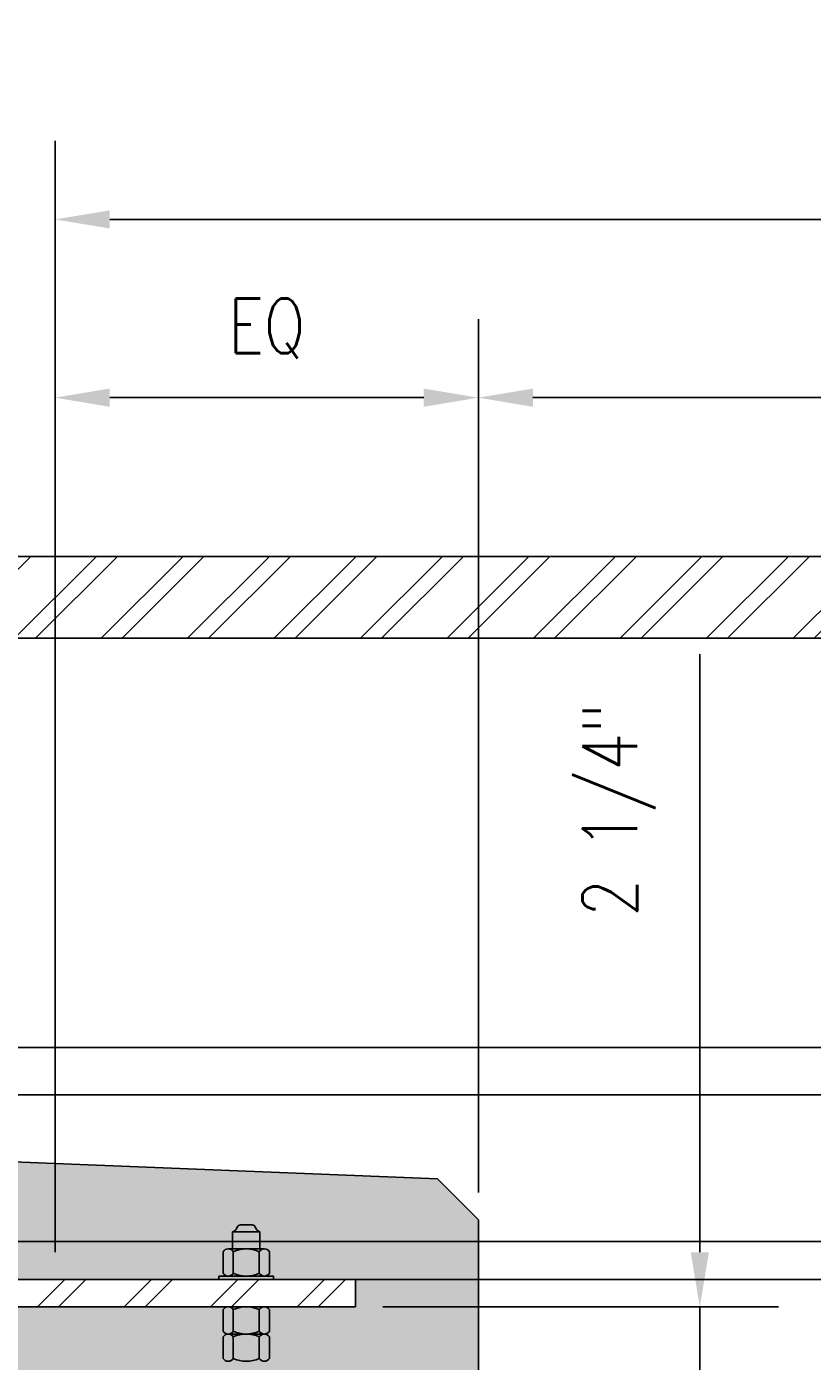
# Model space of a CAD drawing. Header units: inches. Extents: x -21 to 513, y 64 to 124.
# Tile 9 of 12: x 301 to 316, y 92 to 116. Entities that reach past the tile are written whole.
import ezdxf
from ezdxf import colors
from ezdxf.entities.mleader import LeaderData, LeaderLine
from ezdxf.math import Vec2, Vec3

# ---------------------------------------------------------------- set-up
doc = ezdxf.new("R2010")
doc.units = ezdxf.units.IN
doc.header["$MEASUREMENT"] = 0
for name, color, linetype in [('A-WALL-PATT', 8, 'Continuous'), ('S-ANNO-DIMS', 1, 'Continuous'), ('S-ANNO-NOTE', 2, 'Continuous'), ('S-DETL', 90, 'Continuous'), ('S-DETL-MEDM', 33, 'Continuous'), ('S-DETL-THIN', 1, 'Continuous')]:
    doc.layers.add(name, color=color, linetype=linetype)
doc.styles.add('Annotative', font='romans.shx', dxfattribs={"width": 0.8, "height": 0.125})
doc.dimstyles.new('Annotative', dxfattribs={"dimscale": 0, "dimtxt": 0.125, "dimasz": 0.125, "dimexe": 0.18, "dimexo": 0.0625, "dimgap": 0.09, "dimtad": 1, "dimdec": 3, "dimzin": 3, "dimdsep": 46, "dimlunit": 4, "dimtxsty": 'Annotative', "dimcen": 0.09, "dimclrt": 2, "dimazin": 2, "dimtfac": 1, "dimtdec": 3, "dimtmove": 0, "dimatfit": 0, "dimfxl": 1, "dimtfill": 1, "dimfrac": 2, "dimtolj": 1, "dimtzin": 0, "dimarcsym": 0})
pattern_1 = [(45, (142.2797, -9.7202), (-0.7919596, 0.7919596), []), (45, (142.2797, -8.5202), (-0.7919596, 0.7919596), [])]

# ---------------------------------------------------------------- blocks, each defined once
blk = doc.blocks.new('*D7')
at = {"layer": 'Defpoints', "color": 0, "transparency": 16777216}
for p in [(337.917, 112.499), (301.917, 93.075), (337.917, 93.075)]:
    blk.add_point(p, dxfattribs=at)
at = {"layer": 'S-ANNO-DIMS', "color": 0, "lineweight": -2, "transparency": 16777216}
for p, q in [((301.917, 93.575), (301.917, 113.939)), ((337.917, 93.575), (337.917, 113.939)), ((302.917, 112.499), (336.917, 112.499))]:
    blk.add_line(p, q, dxfattribs=at)
at = {"layer": 'S-ANNO-DIMS', "color": 0, "transparency": 16777216}
for points in [[(302.917, 112.666), (302.917, 112.333), (301.917, 112.499)], [(336.917, 112.666), (336.917, 112.333), (337.917, 112.499)]]:
    blk.add_solid(points, dxfattribs=at)
at = {"layer": 'S-ANNO-DIMS', "color": 2, "lineweight": -3, "transparency": 16777216, "insert": (319.917, 114.553), "char_height": 1, "width": 7.76376, "attachment_point": 5, "style": 'Annotative'}
blk.add_mtext('\\A1;SEE SHEET S-402', dxfattribs=at)
blk = doc.blocks.new('*D6')
at = {"layer": 'Defpoints', "color": 0, "transparency": 16777216}
for p in [(309.667, 109.233), (309.667, 94.171), (301.917, 93.075)]:
    blk.add_point(p, dxfattribs=at)
at = {"layer": 'S-ANNO-DIMS', "color": 0, "lineweight": -2, "transparency": 16777216}
for p, q in [((301.917, 93.575), (301.917, 110.673)), ((309.667, 94.671), (309.667, 110.673)), ((302.917, 109.233), (308.667, 109.233))]:
    blk.add_line(p, q, dxfattribs=at)
at = {"layer": 'S-ANNO-DIMS', "color": 0, "transparency": 16777216}
for points in [[(302.917, 109.4), (302.917, 109.066), (301.917, 109.233)], [(308.667, 109.4), (308.667, 109.066), (309.667, 109.233)]]:
    blk.add_solid(points, dxfattribs=at)
at = {"layer": 'S-ANNO-DIMS', "color": 2, "lineweight": -3, "transparency": 16777216, "insert": (305.792, 110.501), "char_height": 1, "width": 1.86786, "attachment_point": 5, "style": 'Annotative'}
blk.add_mtext('\\A1;EQ', dxfattribs=at)
blk = doc.blocks.new('*D5')
at = {"layer": 'Defpoints', "color": 0, "transparency": 16777216}
for p in [(330.167, 109.233), (309.667, 94.171), (330.167, 94.171)]:
    blk.add_point(p, dxfattribs=at)
at = {"layer": 'S-ANNO-DIMS', "color": 0, "lineweight": -2, "transparency": 16777216}
for p, q in [((309.667, 94.671), (309.667, 110.673)), ((330.167, 94.671), (330.167, 110.673)), ((310.667, 109.233), (329.167, 109.233))]:
    blk.add_line(p, q, dxfattribs=at)
at = {"layer": 'S-ANNO-DIMS', "color": 0, "transparency": 16777216}
for points in [[(310.667, 109.4), (310.667, 109.066), (309.667, 109.233)], [(329.167, 109.4), (329.167, 109.066), (330.167, 109.233)]]:
    blk.add_solid(points, dxfattribs=at)
at = {"layer": 'S-ANNO-DIMS', "color": 2, "lineweight": -3, "transparency": 16777216, "insert": (319.917, 110.715), "char_height": 1, "width": 7.86467, "attachment_point": 5, "style": 'Annotative'}
blk.add_mtext('\\A1;1\'-8 1/2"', dxfattribs=at)
blk = doc.blocks.new('*D36')
at = {"layer": 'Defpoints', "color": 0, "transparency": 16777216}
for p in [(307.417, 92.575), (309.667, 90.358), (313.722, 90.358)]:
    blk.add_point(p, dxfattribs=at)
at = {"layer": 'S-ANNO-DIMS', "color": 0, "lineweight": -2, "transparency": 16777216}
for p, q in [((313.722, 93.575), (313.722, 104.533)), ((307.917, 92.575), (315.162, 92.575)), ((313.722, 90.358), (313.722, 92.575)), ((310.167, 90.358), (315.162, 90.358)), ((313.722, 89.358), (313.722, 88.358))]:
    blk.add_line(p, q, dxfattribs=at)
at = {"layer": 'S-ANNO-DIMS', "color": 0, "transparency": 16777216}
for points in [[(313.556, 93.575), (313.889, 93.575), (313.722, 92.575)], [(313.556, 89.358), (313.889, 89.358), (313.722, 90.358)]]:
    blk.add_solid(points, dxfattribs=at)
at = {"layer": 'S-ANNO-DIMS', "color": 2, "lineweight": -3, "transparency": 16777216, "insert": (312.241, 101.679), "char_height": 1, "attachment_point": 5, "rotation": 90, "style": 'Annotative', "bg_fill": 3, "box_fill_scale": 1.25, "bg_fill_color": 256, "bg_fill_true_color": 13158600, "bg_fill_transparency": 0}
blk.add_mtext('\\A1;2 1/4"', dxfattribs=at)

msp = doc.modelspace()

# ---------------------------------------------------------------- hatches: boundary and pattern name
at = {"layer": 'A-WALL-PATT', "lineweight": -3}
h = msp.add_hatch(dxfattribs=at)
h.set_pattern_fill('AR-SAND', color=8, scale=0.25, style=0)
h.paths.add_polyline_path([(300.9308, 90.3578), (309.6672, 90.3578), (309.6672, 94.1711), (308.9172, 94.9211), (283.9743, 95.9211), (283.9743, 90.3578), (300.6607, 90.3578)])
h.paths.add_polyline_path([(296.4172, 92.575), (296.4172, 93.075), (307.4172, 93.075), (307.4172, 92.575), (300.6607, 92.575)])
at = {"layer": 'S-ANNO-DIMS', "lineweight": -3}
h = msp.add_hatch(dxfattribs=at)
h.set_pattern_fill('FP_3', color=8, style=0, pattern_type=2)
h.set_pattern_definition(pattern_1)
h.paths.add_polyline_path([(283.9743, 104.825), (355.8602, 104.825), (355.8602, 106.325), (283.9743, 106.325)])
h = msp.add_hatch(dxfattribs=at)
h.set_pattern_fill('FP_3', color=8, style=0, pattern_type=2)
h.set_pattern_definition(pattern_1)
h.paths.add_polyline_path([(307.4172, 92.575), (307.4172, 93.075), (296.4172, 93.075), (296.4172, 92.575), (306.5288, 92.575)])

# ---------------------------------------------------------------- linework, layer by layer
at = {"layer": 'S-DETL', "lineweight": -3}
for p, q in [((283.9743, 95.9211), (308.9172, 94.9211)), ((308.9172, 94.9211), (309.6672, 94.1711)), ((309.6672, 94.1711), (309.6672, 85.8809))]:
    msp.add_line(p, q, dxfattribs=at)
at = {"layer": 'S-DETL-MEDM', "lineweight": -3}
for p, q in [((305.1672, 93.6375), (305.1672, 93.9464)), ((305.1672, 93.9464), (305.6672, 93.9464)), ((305.3109, 94.0745), (305.5236, 94.0745)), ((305.6672, 93.9464), (305.6672, 93.6375)), ((304.9922, 93.5846), (304.9922, 93.1903)), ((305.086, 93.6375), (305.7485, 93.6375)), ((305.1797, 93.5846), (305.1797, 93.1903)), ((305.6547, 93.5846), (305.6547, 93.1903)), ((305.8422, 93.5846), (305.8422, 93.1903)), ((355.8602, 93.075), (283.9743, 93.075)), ((304.9172, 93.075), (304.9172, 93.1375)), ((304.9172, 93.1375), (305.9172, 93.1375)), ((305.9172, 93.1375), (305.9172, 93.075)), ((304.9922, 92.1284), (304.9922, 92.5227)), ((305.1797, 92.1284), (305.1797, 92.5227)), ((305.6547, 92.1284), (305.6547, 92.5227)), ((305.8422, 92.1284), (305.8422, 92.5227)), ((304.9922, 91.6289), (304.9922, 92.0232)), ((305.086, 92.0755), (305.7485, 92.0755)), ((305.1797, 91.6289), (305.1797, 92.0232)), ((305.6547, 91.6289), (305.6547, 92.0232)), ((305.8422, 91.6289), (305.8422, 92.0232))]:
    msp.add_line(p, q, dxfattribs=at)
for centre, radius, start, end in [((305.1129, 94.0843), 0.1482, 291.486, 339.93134), ((305.3109, 94.012), 0.0625, 90, 159.93134), ((305.5236, 94.012), 0.0625, 20.06866, 90), ((305.7215, 94.0843), 0.1482, 200.06866, 248.514), ((305.086, 93.5279), 0.1096, 31.17195, 148.82805), ((305.4172, 93.0717), 0.5652, 65.15355, 114.84645), ((305.7485, 93.5279), 0.1096, 31.17195, 148.82805), ((305.086, 93.2471), 0.1096, 211.17195, 328.82805), ((305.4172, 93.7033), 0.5652, 245.15355, 294.84645), ((305.7485, 93.2471), 0.1096, 211.17195, 328.82805), ((305.086, 92.466), 0.1096, 31.17195, 148.82805), ((305.4172, 92.0098), 0.5652, 65.15355, 114.84645), ((305.7485, 92.466), 0.1096, 31.17195, 148.82805), ((305.086, 92.1851), 0.1096, 211.17195, 328.82805), ((305.086, 91.9665), 0.1096, 31.17195, 148.82805), ((305.4172, 92.6413), 0.5652, 245.15355, 294.84645), ((305.4172, 91.5103), 0.5652, 65.15355, 114.84645), ((305.7485, 92.1851), 0.1096, 211.17195, 328.82805), ((305.7485, 91.9665), 0.1096, 31.17195, 148.82805), ((305.086, 91.6856), 0.1096, 211.17195, 328.82805), ((305.4172, 92.1418), 0.5652, 245.15355, 294.84645), ((305.7485, 91.6856), 0.1096, 211.17195, 328.82805)]:
    msp.add_arc(centre, radius, start, end, dxfattribs=at)
at = {"layer": 'S-DETL-THIN', "lineweight": -3}
for p, q in [((355.8602, 106.325), (283.9743, 106.325)), ((283.9743, 104.825), (355.8602, 104.825)), ((355.8602, 97.325), (283.9743, 97.325)), ((355.8602, 96.4613), (283.9743, 96.4613)), ((355.8602, 93.7709), (283.9743, 93.7709)), ((307.4172, 92.575), (307.4172, 93.075)), ((296.4172, 92.575), (307.4172, 92.575))]:
    msp.add_line(p, q, dxfattribs=at)

# ---------------------------------------------------------------- dimensions: what is measured, and where the dimension line sits
at = {"layer": 'S-ANNO-DIMS', "lineweight": -3}
for base, p2, text, picture, middle in [((337.9172, 112.4993), (337.9172, 93.075), 'SEE SHEET S-402', '*D7', (319.9172, 114.5526)), ((309.6672, 109.2331), (309.6672, 94.1711), 'EQ', '*D6', (305.7922, 110.5007))]:
    dim = msp.add_linear_dim(base=base, p1=(301.9172, 93.075), p2=p2, text=text, dimstyle='Annotative', override={"dimpost": '\\X', "dimtfill": 0}, dxfattribs=at)
    dim.commit()
    dim.dimension.update_dxf_attribs({"geometry": picture, "text_midpoint": middle})
dim = msp.add_linear_dim(base=(330.1672, 109.2331), p1=(309.6672, 94.1711), p2=(330.1672, 94.1711), dimstyle='Annotative', override={"dimpost": '\\X', "dimtfill": 0}, dxfattribs=at)
dim.commit()
dim.dimension.update_dxf_attribs({"geometry": '*D5', "text_midpoint": (319.9172, 110.715)})

# ---------------------------------------------------------------- leaders
at = {"layer": 'S-ANNO-NOTE', "lineweight": -3}
ml = msp.add_multileader_mtext('Standard', dxfattribs=at)
ml.set_content('\\A1;DOOR PERIMETER FRAMING', color=256, style='Annotative')
ml.set_leader_properties(color=1, linetype='ByLayer', lineweight=-1)
ml.build(insert=Vec2(0, 0))
ml.multileader.update_dxf_attribs({"text_right_attachment_type": 3, "dogleg_length": 0.125, "arrow_head_size": 1, "scale": 8})
ctx = ml.context
ctx.base_point, ctx.scale, ctx.char_height, ctx.arrow_head_size, ctx.landing_gap_size, ctx.plane_origin = Vec3(193.0946, 109.9853), 8, 1, 1, 0.72, Vec3(212.1582, 94.2765)
ctx.right_attachment = 3
notes = []
notes.append((ctx, [(1, (1, 1, 0), (211.5727, 109.9853), (-1, 0), 1, [(0, [(220.6582, 106.1216)], 0, [])])]))
ctx.mtext.insert, ctx.mtext.width, ctx.mtext.flow_direction = Vec3(193.8146, 110.4853), 17.131345, 5
for ctx, leaders in notes:
    for number, flags, end, landing, length, lines in leaders:
        leader = LeaderData()
        leader.index, (leader.has_last_leader_line, leader.has_dogleg_vector, leader.attachment_direction) = number, flags
        leader.last_leader_point, leader.dogleg_vector, leader.dogleg_length = Vec3(end), Vec3(landing), length
        for number, points, colour, breaks in lines:
            line = LeaderLine()
            line.index, line.vertices, line.color, line.breaks = number, Vec3.list(points), colors.encode_raw_color(colour), breaks
            leader.lines.append(line)
        ctx.leaders.append(leader)

# ---------------------------------------------------------------- next in the draw order: dimensions: what is measured, and where the dimension line sits
at = {"layer": 'S-ANNO-DIMS', "lineweight": -3}
dim = msp.add_linear_dim(base=(313.7224, 90.3578), p1=(307.4172, 92.575), p2=(309.6672, 90.3578), angle=90, dimstyle='Annotative', override={"dimpost": '\\X'}, dxfattribs=at)
dim.commit()
dim.dimension.update_dxf_attribs({"geometry": '*D36', "text_midpoint": (313.7224, 101.6792), "dimtype": 160})

# ---------------------------------------------------------------- next in the draw order: leaders
at = {"layer": 'S-ANNO-NOTE', "lineweight": -3}
ml = msp.add_multileader_mtext('Standard', dxfattribs=at)
ml.set_content('\\A1;COORDINATE HEIGHT OF PLATE FOR SMOOTH ROLLER TRANSITION', color=256, style='Annotative')
ml.set_leader_properties(color=1, linetype='ByLayer', lineweight=-1)
ml.build(insert=Vec2(0, 0))
ml.multileader.update_dxf_attribs({"text_right_attachment_type": 3, "dogleg_length": 0.125, "arrow_head_size": 1, "scale": 8})
ctx = ml.context
ctx.base_point, ctx.scale, ctx.char_height, ctx.arrow_head_size, ctx.landing_gap_size, ctx.plane_origin = Vec3(193.0946, 105.5373), 8, 1, 1, 0.72, Vec3(212.1582, 85.9662)
ctx.right_attachment = 3
notes = []
notes.append((ctx, [(1, (1, 1, 0), (215.8013, 103.8706), (-1, 0), 1, [(0, [(219.1355, 99.3605)], 0, [])])]))
ctx.mtext.insert, ctx.mtext.width, ctx.mtext.flow_direction = Vec3(193.8146, 106.0373), 21.253799, 5
ml = msp.add_multileader_mtext('Standard', dxfattribs=at)
ml.set_content('\\A1;SEE PLATE PLOW ISOMETRIC DETAIL IN B4/S-506', color=256, style='Annotative')
ml.set_leader_properties(color=1, linetype='ByLayer', lineweight=-1)
ml.build(insert=Vec2(0, 0))
ml.multileader.update_dxf_attribs({"text_right_attachment_type": 3, "dogleg_length": 0.125, "arrow_head_size": 1, "scale": 8})
ctx = ml.context
ctx.base_point, ctx.scale, ctx.char_height, ctx.arrow_head_size, ctx.landing_gap_size, ctx.plane_origin = Vec3(241.5816, 93.3836), 8, 1, 1, 0.72, Vec3(260.6452, 77.6748)
ctx.right_attachment = 3
notes.append((ctx, [(0, (1, 1, 0), (240.5816, 93.3836), (1, 0), 1, [(0, [(237.2511, 87.5689)], 0, [])])]))
ctx.mtext.insert, ctx.mtext.width, ctx.mtext.flow_direction = Vec3(242.3016, 94.0502), 17.131345, 5
for ctx, leaders in notes:
    for number, flags, end, landing, length, lines in leaders:
        leader = LeaderData()
        leader.index, (leader.has_last_leader_line, leader.has_dogleg_vector, leader.attachment_direction) = number, flags
        leader.last_leader_point, leader.dogleg_vector, leader.dogleg_length = Vec3(end), Vec3(landing), length
        for number, points, colour, breaks in lines:
            line = LeaderLine()
            line.index, line.vertices, line.color, line.breaks = number, Vec3.list(points), colors.encode_raw_color(colour), breaks
            leader.lines.append(line)
        ctx.leaders.append(leader)

doc.saveas('drawing.dxf')
